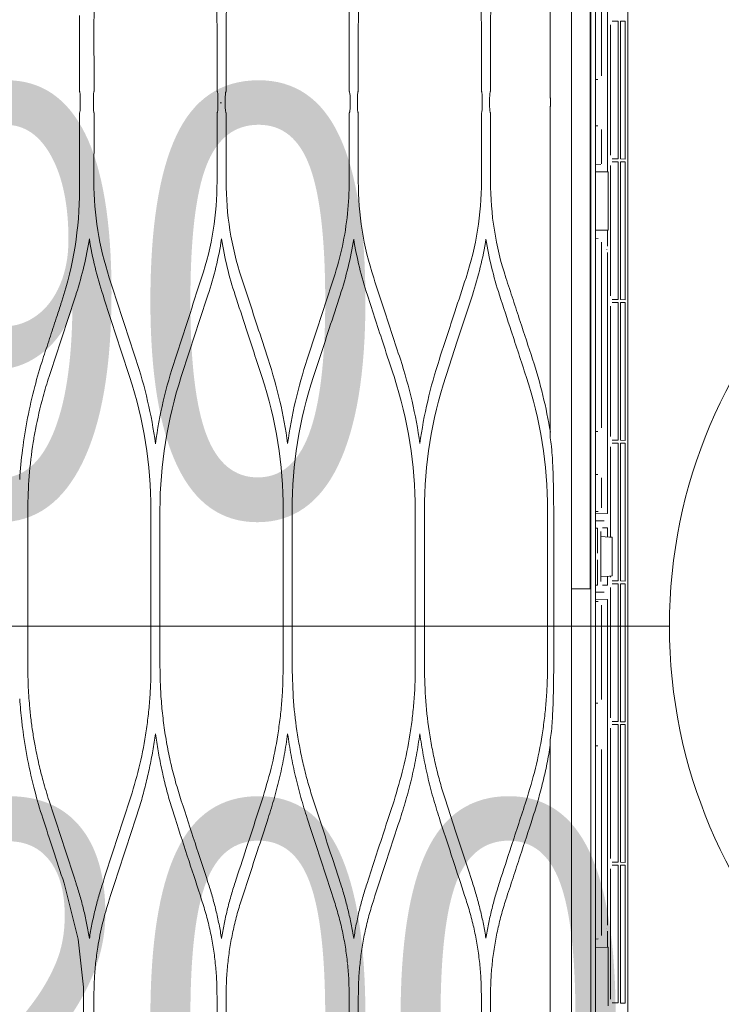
# Model space of a CAD drawing. Header units: inches. Extents: x 67014 to 70164, y -40762 to -35657.
# Tile 45 of 55: x 69169 to 69190, y -39889 to -39860. Entities that reach past the tile are written whole.
import ezdxf

# ---------------------------------------------------------------- set-up
doc = ezdxf.new("R2010")
doc.units = ezdxf.units.IN
doc.header["$MEASUREMENT"] = 0
for name, color, linetype, lineweight in [('p--drzwi', 251, 'Continuous', 0), ('p--klimatyzator', 30, 'Continuous', 15), ('p--opis drzwi', 252, 'Continuous', 0)]:
    doc.layers.add(name, color=color, linetype=linetype, lineweight=lineweight)
doc.styles.add('STYL-1', font='arial.ttf', dxfattribs={"width": 0.75})

# ---------------------------------------------------------------- blocks, each defined once
blk = doc.blocks.new('drzwi-90-100')
blk.add_arc((10.8, 3.225), 84.153, 359.52334, 90.47666)
blk = doc.blocks.new('A$C66B7A3C4')
at = {"layer": 'p--klimatyzator', "lineweight": 15}
for p, q in [((18.818, 84.4), (18.818, 43.5)), ((18.114, 82.346), (18.114, 43.5)), ((18.662, 43.5), (18.662, 82.346)), ((18.684, 82.346), (18.684, 4.654)), ((19.758, 81.016), (19.758, 47.653)), ((17.501, 57.787), (17.501, 67.396)), ((18.987, 62.26), (18.987, 58.425)), ((19.167, 55.637), (19.167, 62.427)), ((3.796, 60.187), (3.796, 57.973)), ((7.799, 59.933), (7.799, 57.973)), ((8.064, 57.973), (8.064, 59.933)), ((11.647, 59.933), (11.647, 57.973)), ((11.912, 57.973), (11.912, 59.933)), ((15.495, 59.933), (15.495, 57.973)), ((15.76, 57.973), (15.76, 59.933)), ((19.255, 56.118), (19.255, 59.912)), ((19.304, 60.017), (19.472, 60.02)), ((19.472, 60.02), (19.472, 56.01)), ((19.544, 60.021), (19.681, 60.023)), ((19.544, 56.009), (19.544, 60.021)), ((19.681, 59.919), (19.681, 60.023)), ((19.681, 59.919), (19.681, 56.111)), ((18.883, 58.321), (18.818, 58.321)), ((3.819, 57.765), (3.819, 57.557)), ((7.827, 57.557), (7.827, 57.765)), ((8.038, 57.765), (8.038, 57.557)), ((11.673, 57.557), (11.673, 57.765)), ((11.887, 57.765), (11.887, 57.557)), ((15.52, 57.557), (15.52, 57.765)), ((15.735, 57.765), (15.735, 57.557)), ((17.503, 57.557), (17.503, 57.765)), ((3.796, 57.35), (3.796, 55.102)), ((7.799, 57.349), (7.799, 55.357)), ((8.064, 55.357), (8.064, 57.349)), ((11.647, 57.349), (11.647, 55.357)), ((11.912, 55.357), (11.912, 57.349)), ((15.495, 57.349), (15.495, 55.357)), ((15.76, 55.357), (15.76, 57.349)), ((17.501, 47.894), (17.501, 57.536)), ((18.818, 56.969), (18.883, 56.969)), ((18.987, 56.865), (18.987, 55.867)), ((19.472, 56.01), (19.304, 56.013)), ((19.304, 55.922), (19.472, 55.925)), ((19.472, 55.925), (19.472, 51.915)), ((19.681, 56.007), (19.544, 56.009)), ((19.544, 55.926), (19.681, 55.929)), ((19.544, 51.914), (19.544, 55.926)), ((19.681, 56.007), (19.681, 56.111)), ((19.681, 55.825), (19.681, 55.929)), ((18.818, 55.838), (18.972, 55.852)), ((18.818, 55.631), (19.167, 55.637)), ((19.167, 55.637), (19.188, 55.638)), ((19.188, 55.638), (19.188, 53.933)), ((19.255, 52.023), (19.255, 55.817)), ((19.681, 55.825), (19.681, 52.016)), ((19.167, 53.934), (18.818, 53.94)), ((19.188, 53.933), (19.167, 53.934)), ((19.167, 53.471), (19.167, 53.934)), ((18.892, 53.695), (18.818, 53.701)), ((18.987, 53.591), (18.987, 48.18)), ((19.145, 53.377), (19.145, 53.384)), ((19.167, 45.686), (19.167, 53.29)), ((19.472, 51.915), (19.304, 51.918)), ((19.681, 51.912), (19.544, 51.914)), ((19.681, 51.912), (19.681, 52.016)), ((19.255, 47.929), (19.255, 51.723)), ((19.304, 51.827), (19.472, 51.83)), ((19.472, 51.83), (19.472, 47.821)), ((19.544, 51.832), (19.681, 51.834)), ((19.544, 47.82), (19.544, 51.832)), ((19.681, 51.73), (19.681, 51.834)), ((19.681, 51.73), (19.681, 47.921)), ((2.728, 50.18), (2.727, 50.181)), ((18.883, 48.076), (18.818, 48.076)), ((19.681, 47.817), (19.681, 47.921)), ((19.255, 45.003), (19.255, 47.628)), ((19.472, 47.821), (19.304, 47.824)), ((19.304, 47.733), (19.472, 47.736)), ((19.472, 47.736), (19.472, 43.726)), ((19.681, 47.817), (19.544, 47.82)), ((19.544, 47.737), (19.681, 47.739)), ((19.544, 43.725), (19.544, 47.737)), ((19.681, 47.635), (19.681, 47.739)), ((19.681, 47.635), (19.681, 43.827)), ((19.758, 39.351), (19.758, 47.653)), ((18.818, 46.828), (18.883, 46.828)), ((18.987, 46.724), (18.987, 45.853)), ((2.292, 41.316), (2.292, 45.684)), ((5.876, 45.788), (5.876, 41.212)), ((6.139, 41.212), (6.139, 45.788)), ((9.723, 45.788), (9.723, 41.212)), ((9.988, 41.212), (9.988, 45.788)), ((13.571, 45.788), (13.571, 41.212)), ((13.836, 41.212), (13.836, 45.788)), ((17.419, 45.788), (17.419, 41.212)), ((17.599, 45.788), (17.599, 41.212)), ((18.818, 45.743), (18.892, 45.749)), ((18.818, 45.68), (19.167, 45.686)), ((18.818, 45.473), (18.974, 45.476)), ((18.974, 45.476), (19.07, 45.476)), ((18.877, 45.266), (18.818, 45.265)), ((18.877, 44.535), (18.877, 45.266)), ((18.974, 43.707), (18.974, 45.165)), ((18.974, 45.018), (19.228, 45.005)), ((19.022, 45.268), (19.167, 45.268)), ((19.167, 45.008), (19.167, 45.268)), ((19.228, 45.005), (19.302, 45.001)), ((19.302, 45.001), (19.302, 43.871)), ((18.877, 43.606), (18.877, 44.337)), ((19.228, 43.867), (18.974, 43.854)), ((19.167, 43.604), (19.167, 43.864)), ((19.302, 43.871), (19.228, 43.867)), ((19.255, 43.834), (19.255, 43.869)), ((18.818, 43.607), (18.877, 43.606)), ((19.167, 43.604), (19.022, 43.604)), ((19.472, 43.726), (19.304, 43.729)), ((19.304, 43.638), (19.472, 43.641)), ((19.472, 43.641), (19.472, 39.631)), ((19.681, 43.723), (19.544, 43.725)), ((19.544, 43.642), (19.681, 43.645)), ((19.544, 39.63), (19.544, 43.642)), ((19.681, 43.723), (19.681, 43.827)), ((19.681, 43.541), (19.681, 43.645)), ((18.114, 43.5), (18.114, 4.654)), ((18.818, 43.5), (18.818, 2.6)), ((18.974, 43.396), (18.818, 43.399)), ((19.07, 43.396), (18.974, 43.396)), ((19.255, 39.739), (19.255, 43.533)), ((19.681, 43.541), (19.681, 39.732)), ((19.167, 43.186), (18.818, 43.192)), ((18.818, 43.13), (18.892, 43.123)), ((18.987, 43.019), (18.987, 40.276)), ((19.167, 33.71), (19.167, 43.186)), ((18.883, 40.172), (18.818, 40.172)), ((19.472, 39.631), (19.304, 39.634)), ((19.681, 39.628), (19.544, 39.63)), ((19.544, 39.548), (19.681, 39.55)), ((19.681, 39.628), (19.681, 39.732)), ((19.681, 39.446), (19.681, 39.55)), ((19.255, 35.645), (19.255, 39.439)), ((19.304, 39.543), (19.472, 39.546)), ((19.472, 39.546), (19.472, 35.537)), ((19.544, 35.536), (19.544, 39.548)), ((19.681, 39.446), (19.681, 35.637)), ((19.758, 18.191), (19.758, 39.351)), ((17.501, 29.464), (17.501, 39.106)), ((18.818, 38.924), (18.883, 38.924)), ((18.987, 38.82), (18.987, 33.409)), ((2.728, 36.82), (2.727, 36.819)), ((19.472, 35.537), (19.304, 35.54)), ((19.681, 35.533), (19.681, 35.637)), ((19.255, 31.55), (19.255, 35.344)), ((19.304, 35.449), (19.472, 35.452)), ((19.472, 35.452), (19.472, 31.442)), ((19.681, 35.533), (19.544, 35.536)), ((19.544, 35.453), (19.681, 35.455)), ((19.544, 31.441), (19.544, 35.453)), ((19.681, 35.351), (19.681, 35.455)), ((19.681, 35.351), (19.681, 31.543)), ((3.346, 34.932), (3.756, 33.301)), ((19.145, 33.616), (19.145, 33.623)), ((3.756, 33.301), (3.915, 31.898)), ((18.818, 33.298), (18.892, 33.305)), ((19.167, 33.066), (19.167, 33.529)), ((18.818, 33.06), (19.167, 33.066)), ((19.167, 33.066), (19.188, 33.067)), ((19.188, 33.067), (19.188, 31.362)), ((4.215, 31.65), (4.215, 31.644)), ((7.799, 29.651), (7.799, 31.643)), ((8.064, 31.643), (8.064, 29.651)), ((11.647, 29.651), (11.647, 31.643)), ((11.912, 31.643), (11.912, 29.651)), ((15.495, 29.651), (15.495, 31.643)), ((15.76, 31.643), (15.76, 29.651)), ((19.681, 31.439), (19.681, 31.543)), ((19.472, 31.442), (19.304, 31.445)), ((19.681, 31.438), (19.544, 31.441))]:
    blk.add_line(p, q, dxfattribs=at)
for points, knots in [([(4.662, 62.737), (4.594, 62.511), (4.526, 62.285), (4.469, 62.056), (4.412, 61.826), (4.366, 61.593), (4.329, 61.358), (4.304, 61.202), (4.283, 61.045), (4.266, 60.887), (4.249, 60.73), (4.236, 60.572), (4.228, 60.414), (4.22, 60.256), (4.218, 60.098), (4.215, 59.94)], [0, 0, 0, 0, 1, 1, 1, 2, 2, 2, 3, 3, 3, 4, 4, 4, 5, 5, 5, 5]), ([(7.799, 59.933), (7.797, 60.092), (7.794, 60.252), (7.787, 60.411), (7.779, 60.569), (7.766, 60.727), (7.749, 60.885), (7.733, 61.042), (7.712, 61.199), (7.687, 61.355), (7.662, 61.51), (7.633, 61.665), (7.6, 61.82), (7.567, 61.974), (7.53, 62.128), (7.489, 62.28), (7.446, 62.433), (7.399, 62.585), (7.352, 62.736)], [0, 0, 0, 0, 1, 1, 1, 2, 2, 2, 3, 3, 3, 4, 4, 4, 5, 5, 5, 6, 6, 6, 6]), ([(8.511, 62.736), (8.463, 62.584), (8.416, 62.432), (8.374, 62.278), (8.332, 62.125), (8.295, 61.971), (8.262, 61.816), (8.229, 61.661), (8.2, 61.506), (8.175, 61.35), (8.15, 61.195), (8.13, 61.038), (8.113, 60.881), (8.097, 60.724), (8.084, 60.567), (8.076, 60.409), (8.068, 60.25), (8.066, 60.091), (8.064, 59.933)], [0, 0, 0, 0, 1, 1, 1, 2, 2, 2, 3, 3, 3, 4, 4, 4, 5, 5, 5, 6, 6, 6, 6]), ([(12.359, 62.736), (12.312, 62.584), (12.265, 62.432), (12.222, 62.279), (12.181, 62.126), (12.144, 61.972), (12.111, 61.817), (12.078, 61.663), (12.049, 61.508), (12.024, 61.352), (11.999, 61.196), (11.978, 61.04), (11.962, 60.883), (11.945, 60.725), (11.932, 60.568), (11.924, 60.41), (11.917, 60.251), (11.914, 60.092), (11.912, 59.933)], [0, 0, 0, 0, 1, 1, 1, 2, 2, 2, 3, 3, 3, 4, 4, 4, 5, 5, 5, 6, 6, 6, 6]), ([(15.495, 59.933), (15.492, 60.092), (15.49, 60.251), (15.482, 60.41), (15.474, 60.568), (15.462, 60.726), (15.445, 60.883), (15.428, 61.04), (15.408, 61.197), (15.383, 61.352), (15.358, 61.508), (15.329, 61.663), (15.296, 61.818), (15.263, 61.973), (15.226, 62.126), (15.184, 62.279), (15.142, 62.432), (15.095, 62.584), (15.047, 62.736)], [0, 0, 0, 0, 1, 1, 1, 2, 2, 2, 3, 3, 3, 4, 4, 4, 5, 5, 5, 6, 6, 6, 6]), ([(16.207, 62.736), (16.16, 62.584), (16.113, 62.432), (16.071, 62.279), (16.029, 62.126), (15.992, 61.972), (15.959, 61.817), (15.926, 61.663), (15.897, 61.507), (15.872, 61.352), (15.847, 61.196), (15.826, 61.039), (15.81, 60.882), (15.793, 60.725), (15.78, 60.567), (15.773, 60.409), (15.765, 60.251), (15.763, 60.092), (15.76, 59.933)], [0, 0, 0, 0, 1, 1, 1, 2, 2, 2, 3, 3, 3, 4, 4, 4, 5, 5, 5, 6, 6, 6, 6]), ([(3.819, 57.765), (3.819, 57.787), (3.819, 57.809), (3.818, 57.829), (3.817, 57.849), (3.816, 57.868), (3.815, 57.885), (3.813, 57.903), (3.812, 57.918), (3.81, 57.931), (3.807, 57.945), (3.805, 57.955), (3.803, 57.962), (3.8, 57.969), (3.798, 57.972), (3.796, 57.973)], [0, 0, 0, 0, 1, 1, 1, 2, 2, 2, 3, 3, 3, 4, 4, 4, 5, 5, 5, 5]), ([(4.222, 57.973), (4.219, 57.973), (4.216, 57.969), (4.214, 57.961), (4.212, 57.953), (4.209, 57.94), (4.207, 57.924), (4.205, 57.909), (4.204, 57.89), (4.202, 57.869), (4.201, 57.849), (4.2, 57.826), (4.2, 57.803), (4.2, 57.79), (4.2, 57.778), (4.2, 57.765)], [0, 0, 0, 0, 1, 1, 1, 2, 2, 2, 3, 3, 3, 4, 4, 4, 5, 5, 5, 5]), ([(7.799, 57.973), (7.803, 57.973), (7.806, 57.969), (7.809, 57.96), (7.812, 57.951), (7.815, 57.937), (7.818, 57.919), (7.82, 57.903), (7.823, 57.882), (7.824, 57.859), (7.825, 57.839), (7.826, 57.815), (7.827, 57.792), (7.827, 57.783), (7.827, 57.774), (7.827, 57.765)], [0, 0, 0, 0, 1, 1, 1, 2, 2, 2, 3, 3, 3, 4, 4, 4, 5, 5, 5, 5]), ([(8.038, 57.765), (8.038, 57.788), (8.038, 57.812), (8.039, 57.834), (8.04, 57.855), (8.042, 57.876), (8.043, 57.894), (8.045, 57.912), (8.047, 57.928), (8.05, 57.94), (8.052, 57.953), (8.055, 57.962), (8.058, 57.968), (8.06, 57.972), (8.062, 57.973), (8.064, 57.973)], [0, 0, 0, 0, 1, 1, 1, 2, 2, 2, 3, 3, 3, 4, 4, 4, 5, 5, 5, 5]), ([(11.647, 57.973), (11.65, 57.973), (11.653, 57.969), (11.656, 57.961), (11.659, 57.953), (11.661, 57.94), (11.664, 57.924), (11.666, 57.909), (11.668, 57.89), (11.67, 57.869), (11.671, 57.848), (11.672, 57.826), (11.673, 57.803), (11.673, 57.79), (11.673, 57.778), (11.673, 57.765)], [0, 0, 0, 0, 1, 1, 1, 2, 2, 2, 3, 3, 3, 4, 4, 4, 5, 5, 5, 5]), ([(11.887, 57.765), (11.887, 57.789), (11.887, 57.812), (11.888, 57.834), (11.889, 57.856), (11.89, 57.877), (11.892, 57.895), (11.894, 57.913), (11.896, 57.929), (11.899, 57.942), (11.901, 57.954), (11.904, 57.963), (11.906, 57.968), (11.908, 57.972), (11.91, 57.973), (11.912, 57.973)], [0, 0, 0, 0, 1, 1, 1, 2, 2, 2, 3, 3, 3, 4, 4, 4, 5, 5, 5, 5]), ([(15.495, 57.973), (15.497, 57.973), (15.5, 57.969), (15.503, 57.961), (15.506, 57.953), (15.509, 57.941), (15.511, 57.926), (15.513, 57.912), (15.515, 57.893), (15.517, 57.873), (15.518, 57.853), (15.519, 57.831), (15.52, 57.808), (15.52, 57.794), (15.52, 57.78), (15.52, 57.765)], [0, 0, 0, 0, 1, 1, 1, 2, 2, 2, 3, 3, 3, 4, 4, 4, 5, 5, 5, 5]), ([(15.735, 57.765), (15.735, 57.789), (15.735, 57.812), (15.736, 57.834), (15.737, 57.856), (15.739, 57.877), (15.74, 57.895), (15.742, 57.913), (15.744, 57.929), (15.747, 57.942), (15.749, 57.954), (15.752, 57.963), (15.755, 57.968), (15.756, 57.972), (15.758, 57.973), (15.76, 57.973)], [0, 0, 0, 0, 1, 1, 1, 2, 2, 2, 3, 3, 3, 4, 4, 4, 5, 5, 5, 5]), ([(3.796, 57.35), (3.799, 57.351), (3.802, 57.357), (3.805, 57.367), (3.807, 57.377), (3.81, 57.392), (3.812, 57.412), (3.814, 57.429), (3.816, 57.451), (3.817, 57.475), (3.818, 57.496), (3.819, 57.519), (3.819, 57.543), (3.819, 57.548), (3.819, 57.552), (3.819, 57.557)], [0, 0, 0, 0, 1, 1, 1, 2, 2, 2, 3, 3, 3, 4, 4, 4, 5, 5, 5, 5]), ([(4.2, 57.557), (4.2, 57.535), (4.2, 57.512), (4.201, 57.49), (4.202, 57.469), (4.203, 57.449), (4.204, 57.431), (4.206, 57.413), (4.207, 57.397), (4.209, 57.385), (4.211, 57.372), (4.214, 57.362), (4.216, 57.356), (4.218, 57.352), (4.22, 57.349), (4.222, 57.349)], [0, 0, 0, 0, 1, 1, 1, 2, 2, 2, 3, 3, 3, 4, 4, 4, 5, 5, 5, 5]), ([(7.827, 57.557), (7.827, 57.536), (7.827, 57.514), (7.826, 57.493), (7.825, 57.473), (7.823, 57.453), (7.822, 57.436), (7.82, 57.418), (7.818, 57.403), (7.816, 57.39), (7.813, 57.376), (7.811, 57.366), (7.808, 57.359), (7.805, 57.353), (7.802, 57.349), (7.799, 57.349)], [0, 0, 0, 0, 1, 1, 1, 2, 2, 2, 3, 3, 3, 4, 4, 4, 5, 5, 5, 5]), ([(8.064, 57.349), (8.061, 57.349), (8.058, 57.354), (8.055, 57.361), (8.052, 57.369), (8.05, 57.381), (8.047, 57.396), (8.045, 57.411), (8.043, 57.429), (8.042, 57.45), (8.04, 57.469), (8.039, 57.492), (8.039, 57.515), (8.038, 57.529), (8.038, 57.543), (8.038, 57.557)], [0, 0, 0, 0, 1, 1, 1, 2, 2, 2, 3, 3, 3, 4, 4, 4, 5, 5, 5, 5]), ([(11.673, 57.557), (11.673, 57.535), (11.673, 57.512), (11.672, 57.491), (11.671, 57.469), (11.669, 57.449), (11.668, 57.431), (11.666, 57.413), (11.664, 57.398), (11.662, 57.385), (11.659, 57.372), (11.656, 57.362), (11.654, 57.356), (11.651, 57.352), (11.649, 57.349), (11.647, 57.349)], [0, 0, 0, 0, 1, 1, 1, 2, 2, 2, 3, 3, 3, 4, 4, 4, 5, 5, 5, 5]), ([(11.912, 57.349), (11.909, 57.349), (11.906, 57.353), (11.904, 57.361), (11.901, 57.369), (11.898, 57.38), (11.896, 57.395), (11.894, 57.41), (11.892, 57.427), (11.891, 57.447), (11.889, 57.467), (11.888, 57.489), (11.887, 57.512), (11.887, 57.527), (11.887, 57.542), (11.887, 57.557)], [0, 0, 0, 0, 1, 1, 1, 2, 2, 2, 3, 3, 3, 4, 4, 4, 5, 5, 5, 5]), ([(15.52, 57.557), (15.52, 57.534), (15.52, 57.511), (15.519, 57.489), (15.518, 57.468), (15.516, 57.447), (15.515, 57.429), (15.513, 57.411), (15.511, 57.395), (15.508, 57.383), (15.506, 57.37), (15.503, 57.361), (15.501, 57.355), (15.499, 57.351), (15.497, 57.349), (15.495, 57.349)], [0, 0, 0, 0, 1, 1, 1, 2, 2, 2, 3, 3, 3, 4, 4, 4, 5, 5, 5, 5]), ([(15.76, 57.349), (15.757, 57.349), (15.754, 57.354), (15.752, 57.361), (15.749, 57.369), (15.746, 57.381), (15.744, 57.395), (15.742, 57.41), (15.74, 57.428), (15.739, 57.448), (15.737, 57.468), (15.736, 57.49), (15.735, 57.513), (15.735, 57.527), (15.735, 57.542), (15.735, 57.557)], [0, 0, 0, 0, 1, 1, 1, 2, 2, 2, 3, 3, 3, 4, 4, 4, 5, 5, 5, 5]), ([(9.287, 50.181), (9.182, 50.503), (9.077, 50.825), (8.971, 51.147), (8.894, 51.381), (8.818, 51.615), (8.741, 51.85), (8.664, 52.084), (8.588, 52.319), (8.511, 52.553)], [0, 0, 0, 0, 1, 1, 1, 2, 2, 2, 3, 3, 3, 3]), ([(11.2, 52.553), (11.122, 52.315), (11.044, 52.076), (10.966, 51.838), (10.888, 51.6), (10.81, 51.362), (10.732, 51.124), (10.629, 50.809), (10.526, 50.495), (10.423, 50.181)], [0, 0, 0, 0, 1, 1, 1, 2, 2, 2, 3, 3, 3, 3]), ([(13.136, 50.181), (13.057, 50.42), (12.979, 50.66), (12.9, 50.9), (12.822, 51.139), (12.743, 51.379), (12.665, 51.618), (12.563, 51.93), (12.461, 52.241), (12.359, 52.553)], [0, 0, 0, 0, 1, 1, 1, 2, 2, 2, 3, 3, 3, 3]), ([(15.047, 52.553), (14.939, 52.221), (14.83, 51.89), (14.722, 51.558), (14.647, 51.329), (14.572, 51.099), (14.496, 50.869), (14.421, 50.64), (14.346, 50.41), (14.271, 50.181)], [0, 0, 0, 0, 1, 1, 1, 2, 2, 2, 3, 3, 3, 3]), ([(16.984, 50.181), (16.864, 50.547), (16.744, 50.913), (16.624, 51.279), (16.555, 51.491), (16.485, 51.704), (16.416, 51.916), (16.346, 52.128), (16.277, 52.341), (16.207, 52.553)], [0, 0, 0, 0, 1, 1, 1, 2, 2, 2, 3, 3, 3, 3]), ([(8.327, 52.047), (8.434, 51.72), (8.541, 51.393), (8.648, 51.065), (8.724, 50.834), (8.8, 50.602), (8.876, 50.37), (8.951, 50.138), (9.027, 49.906), (9.103, 49.674)], [0, 0, 0, 0, 1, 1, 1, 2, 2, 2, 3, 3, 3, 3]), ([(10.608, 49.674), (10.684, 49.908), (10.761, 50.142), (10.837, 50.376), (10.914, 50.609), (10.99, 50.843), (11.067, 51.077), (11.173, 51.4), (11.278, 51.723), (11.384, 52.047)], [0, 0, 0, 0, 1, 1, 1, 2, 2, 2, 3, 3, 3, 3]), ([(12.175, 52.047), (12.254, 51.803), (12.334, 51.56), (12.414, 51.316), (12.493, 51.072), (12.573, 50.829), (12.653, 50.585), (12.752, 50.282), (12.851, 49.978), (12.951, 49.674)], [0, 0, 0, 0, 1, 1, 1, 2, 2, 2, 3, 3, 3, 3]), ([(14.456, 49.674), (14.562, 49.998), (14.668, 50.322), (14.774, 50.646), (14.85, 50.88), (14.927, 51.113), (15.003, 51.346), (15.08, 51.58), (15.156, 51.813), (15.232, 52.046)], [0, 0, 0, 0, 1, 1, 1, 2, 2, 2, 3, 3, 3, 3]), ([(16.022, 52.046), (16.136, 51.698), (16.25, 51.35), (16.364, 51.002), (16.437, 50.781), (16.509, 50.56), (16.581, 50.338), (16.654, 50.117), (16.726, 49.896), (16.799, 49.674)], [0, 0, 0, 0, 1, 1, 1, 2, 2, 2, 3, 3, 3, 3]), ([(3.28, 51.867), (3.269, 51.834), (3.258, 51.801), (3.248, 51.768), (3.205, 51.637), (3.162, 51.506), (3.119, 51.375), (3.054, 51.176), (2.988, 50.977), (2.923, 50.778), (2.858, 50.579), (2.793, 50.38), (2.728, 50.181)], [0, 0, 0, 0, 1, 1, 1, 2, 2, 2, 3, 3, 3, 4, 4, 4, 4]), ([(2.292, 45.684), (2.292, 45.719), (2.292, 45.753), (2.292, 45.788), (2.292, 46.448), (2.344, 47.107), (2.448, 47.759), (2.468, 47.883), (2.489, 48.006), (2.513, 48.128)], [0, 0, 0, 0, 1, 1, 1, 2, 2, 2, 3, 3, 3, 3]), ([(17.532, 47.65), (17.536, 47.616), (17.54, 47.582), (17.543, 47.547), (17.553, 47.44), (17.56, 47.332), (17.565, 47.224)], [0, 0, 0, 0, 1, 1, 1, 2, 2, 2, 2]), ([(17.565, 47.224), (17.568, 47.171), (17.57, 47.118), (17.572, 47.065), (17.577, 46.948), (17.582, 46.83), (17.585, 46.713), (17.589, 46.599), (17.592, 46.485), (17.594, 46.37)], [0, 0, 0, 0, 1, 1, 1, 2, 2, 2, 3, 3, 3, 3]), ([(17.594, 46.37), (17.594, 46.346), (17.595, 46.321), (17.595, 46.297), (17.597, 46.199), (17.598, 46.101), (17.598, 46.003), (17.599, 45.931), (17.599, 45.86), (17.599, 45.788)], [0, 0, 0, 0, 1, 1, 1, 2, 2, 2, 3, 3, 3, 3]), ([(2.292, 41.316), (2.292, 41.213), (2.292, 41.111), (2.293, 41.008), (2.295, 40.905), (2.298, 40.803), (2.302, 40.701), (2.311, 40.496), (2.324, 40.292), (2.342, 40.088), (2.355, 39.952), (2.369, 39.816), (2.386, 39.68), (2.402, 39.544), (2.421, 39.409), (2.443, 39.274), (2.464, 39.14), (2.488, 39.006), (2.513, 38.872)], [0, 0, 0, 0, 1, 1, 1, 2, 2, 2, 3, 3, 3, 4, 4, 4, 5, 5, 5, 6, 6, 6, 6]), ([(5.256, 37.325), (5.351, 37.64), (5.446, 37.954), (5.525, 38.274), (5.604, 38.592), (5.667, 38.915), (5.719, 39.241), (5.745, 39.404), (5.768, 39.568), (5.787, 39.732), (5.807, 39.896), (5.823, 40.06), (5.836, 40.224), (5.85, 40.388), (5.86, 40.553), (5.866, 40.718), (5.872, 40.882), (5.874, 41.047), (5.876, 41.212)], [0, 0, 0, 0, 1, 1, 1, 2, 2, 2, 3, 3, 3, 4, 4, 4, 5, 5, 5, 6, 6, 6, 6]), ([(6.139, 41.212), (6.142, 41.023), (6.144, 40.834), (6.152, 40.646), (6.16, 40.458), (6.173, 40.27), (6.19, 40.083), (6.207, 39.896), (6.228, 39.71), (6.253, 39.524), (6.278, 39.338), (6.308, 39.153), (6.342, 38.969), (6.375, 38.784), (6.413, 38.6), (6.455, 38.417), (6.497, 38.234), (6.543, 38.051), (6.595, 37.87), (6.646, 37.687), (6.703, 37.506), (6.759, 37.326)], [0, 0, 0, 0, 1, 1, 1, 2, 2, 2, 3, 3, 3, 4, 4, 4, 5, 5, 5, 6, 6, 6, 7, 7, 7, 7]), ([(9.103, 37.326), (9.198, 37.64), (9.293, 37.954), (9.372, 38.273), (9.452, 38.593), (9.515, 38.917), (9.567, 39.243), (9.592, 39.406), (9.615, 39.569), (9.635, 39.733), (9.654, 39.896), (9.671, 40.06), (9.684, 40.225), (9.697, 40.389), (9.707, 40.553), (9.713, 40.718), (9.719, 40.882), (9.721, 41.047), (9.723, 41.212)], [0, 0, 0, 0, 1, 1, 1, 2, 2, 2, 3, 3, 3, 4, 4, 4, 5, 5, 5, 6, 6, 6, 6]), ([(9.988, 41.212), (9.995, 40.883), (10.003, 40.554), (10.027, 40.226), (10.051, 39.897), (10.092, 39.569), (10.144, 39.244), (10.17, 39.081), (10.199, 38.919), (10.231, 38.758), (10.264, 38.596), (10.299, 38.436), (10.338, 38.276), (10.376, 38.116), (10.418, 37.957), (10.463, 37.799), (10.509, 37.64), (10.558, 37.483), (10.608, 37.326)], [0, 0, 0, 0, 1, 1, 1, 2, 2, 2, 3, 3, 3, 4, 4, 4, 5, 5, 5, 6, 6, 6, 6]), ([(12.951, 37.326), (13.046, 37.641), (13.141, 37.956), (13.22, 38.275), (13.3, 38.595), (13.363, 38.919), (13.415, 39.244), (13.44, 39.407), (13.463, 39.571), (13.483, 39.734), (13.502, 39.898), (13.518, 40.062), (13.532, 40.226), (13.545, 40.39), (13.555, 40.554), (13.561, 40.718), (13.567, 40.883), (13.569, 41.047), (13.571, 41.212)], [0, 0, 0, 0, 1, 1, 1, 2, 2, 2, 3, 3, 3, 4, 4, 4, 5, 5, 5, 6, 6, 6, 6]), ([(13.836, 41.212), (13.844, 40.883), (13.851, 40.554), (13.875, 40.226), (13.899, 39.898), (13.94, 39.571), (13.992, 39.246), (14.018, 39.083), (14.047, 38.92), (14.08, 38.758), (14.112, 38.597), (14.147, 38.436), (14.186, 38.276), (14.225, 38.116), (14.266, 37.957), (14.311, 37.798), (14.357, 37.64), (14.406, 37.483), (14.456, 37.326)], [0, 0, 0, 0, 1, 1, 1, 2, 2, 2, 3, 3, 3, 4, 4, 4, 5, 5, 5, 6, 6, 6, 6]), ([(16.799, 37.326), (16.894, 37.641), (16.989, 37.955), (17.068, 38.274), (17.147, 38.594), (17.211, 38.918), (17.262, 39.243), (17.288, 39.406), (17.311, 39.569), (17.331, 39.733), (17.35, 39.897), (17.366, 40.061), (17.379, 40.225), (17.393, 40.389), (17.403, 40.553), (17.409, 40.718), (17.415, 40.882), (17.417, 41.047), (17.419, 41.212)], [0, 0, 0, 0, 1, 1, 1, 2, 2, 2, 3, 3, 3, 4, 4, 4, 5, 5, 5, 6, 6, 6, 6]), ([(17.599, 41.212), (17.599, 41.187), (17.599, 41.163), (17.599, 41.138), (17.599, 41.04), (17.598, 40.942), (17.597, 40.844), (17.596, 40.772), (17.595, 40.701), (17.594, 40.63)], [0, 0, 0, 0, 1, 1, 1, 2, 2, 2, 3, 3, 3, 3]), ([(17.594, 40.63), (17.593, 40.577), (17.592, 40.525), (17.59, 40.473), (17.587, 40.355), (17.584, 40.238), (17.58, 40.121), (17.575, 40.006), (17.571, 39.891), (17.565, 39.776)], [0, 0, 0, 0, 1, 1, 1, 2, 2, 2, 3, 3, 3, 3]), ([(2.136, 39.458), (2.128, 39.522), (2.121, 39.585), (2.114, 39.649), (2.09, 39.863), (2.071, 40.079), (2.057, 40.295)], [0, 0, 0, 0, 1, 1, 1, 2, 2, 2, 2]), ([(17.565, 39.776), (17.563, 39.741), (17.562, 39.707), (17.559, 39.672), (17.553, 39.564), (17.545, 39.456), (17.532, 39.35)], [0, 0, 0, 0, 1, 1, 1, 2, 2, 2, 2]), ([(6.007, 39.279), (5.983, 39.113), (5.958, 38.947), (5.93, 38.782), (5.901, 38.616), (5.869, 38.451), (5.834, 38.287), (5.799, 38.122), (5.761, 37.958), (5.72, 37.795), (5.679, 37.631), (5.636, 37.468), (5.589, 37.306), (5.541, 37.143), (5.49, 36.981), (5.439, 36.82)], [0, 0, 0, 0, 1, 1, 1, 2, 2, 2, 3, 3, 3, 4, 4, 4, 5, 5, 5, 5]), ([(6.576, 36.82), (6.525, 36.981), (6.474, 37.143), (6.426, 37.306), (6.379, 37.469), (6.335, 37.632), (6.294, 37.796), (6.254, 37.959), (6.216, 38.123), (6.181, 38.288), (6.146, 38.452), (6.114, 38.617), (6.085, 38.782), (6.057, 38.947), (6.032, 39.113), (6.007, 39.279)], [0, 0, 0, 0, 1, 1, 1, 2, 2, 2, 3, 3, 3, 4, 4, 4, 5, 5, 5, 5]), ([(9.855, 39.275), (9.824, 39.067), (9.792, 38.859), (9.755, 38.652), (9.718, 38.446), (9.674, 38.24), (9.627, 38.036), (9.579, 37.831), (9.528, 37.627), (9.471, 37.425), (9.413, 37.222), (9.35, 37.021), (9.287, 36.819)], [0, 0, 0, 0, 1, 1, 1, 2, 2, 2, 3, 3, 3, 4, 4, 4, 4]), ([(10.423, 36.819), (10.36, 37.021), (10.297, 37.224), (10.239, 37.427), (10.182, 37.63), (10.131, 37.834), (10.083, 38.039), (10.036, 38.244), (9.993, 38.449), (9.955, 38.655), (9.918, 38.861), (9.887, 39.068), (9.855, 39.275)], [0, 0, 0, 0, 1, 1, 1, 2, 2, 2, 3, 3, 3, 4, 4, 4, 4]), ([(13.703, 39.273), (13.672, 39.066), (13.641, 38.858), (13.603, 38.652), (13.566, 38.446), (13.522, 38.241), (13.475, 38.037), (13.428, 37.832), (13.376, 37.628), (13.319, 37.426), (13.262, 37.222), (13.199, 37.021), (13.136, 36.819)], [0, 0, 0, 0, 1, 1, 1, 2, 2, 2, 3, 3, 3, 4, 4, 4, 4]), ([(14.271, 36.819), (14.208, 37.021), (14.145, 37.222), (14.087, 37.426), (14.03, 37.628), (13.979, 37.832), (13.931, 38.037), (13.884, 38.241), (13.841, 38.446), (13.803, 38.652), (13.766, 38.858), (13.735, 39.066), (13.703, 39.273)], [0, 0, 0, 0, 1, 1, 1, 2, 2, 2, 3, 3, 3, 4, 4, 4, 4]), ([(2.513, 38.872), (2.545, 38.709), (2.578, 38.546), (2.616, 38.385), (2.653, 38.224), (2.695, 38.065), (2.737, 37.906)], [0, 0, 0, 0, 1, 1, 1, 2, 2, 2, 2]), ([(17.501, 38.942), (17.47, 38.763), (17.439, 38.584), (17.403, 38.405), (17.368, 38.227), (17.327, 38.049), (17.284, 37.873), (17.241, 37.695), (17.195, 37.519), (17.144, 37.344), (17.094, 37.168), (17.039, 36.994), (16.984, 36.819)], [0, 0, 0, 0, 1, 1, 1, 2, 2, 2, 3, 3, 3, 4, 4, 4, 4]), ([(2.737, 37.906), (2.764, 37.808), (2.792, 37.711), (2.821, 37.614), (2.85, 37.518), (2.881, 37.422), (2.911, 37.326)], [0, 0, 0, 0, 1, 1, 1, 2, 2, 2, 2]), ([(2.911, 37.326), (3.041, 36.93), (3.17, 36.534), (3.3, 36.139), (3.429, 35.743), (3.558, 35.348), (3.688, 34.953)], [0, 0, 0, 0, 1, 1, 1, 2, 2, 2, 2]), ([(6.759, 37.326), (6.892, 36.919), (7.025, 36.512), (7.158, 36.106), (7.284, 35.722), (7.41, 35.338), (7.536, 34.953)], [0, 0, 0, 0, 1, 1, 1, 2, 2, 2, 2]), ([(8.327, 34.953), (8.434, 35.28), (8.541, 35.607), (8.648, 35.935), (8.724, 36.166), (8.8, 36.398), (8.876, 36.63), (8.951, 36.862), (9.027, 37.094), (9.103, 37.326)], [0, 0, 0, 0, 1, 1, 1, 2, 2, 2, 3, 3, 3, 3]), ([(10.608, 37.326), (10.684, 37.092), (10.761, 36.858), (10.837, 36.624), (10.914, 36.391), (10.99, 36.157), (11.067, 35.923), (11.173, 35.6), (11.278, 35.277), (11.384, 34.953)], [0, 0, 0, 0, 1, 1, 1, 2, 2, 2, 3, 3, 3, 3]), ([(12.175, 34.953), (12.254, 35.197), (12.334, 35.44), (12.414, 35.684), (12.493, 35.927), (12.573, 36.171), (12.653, 36.415), (12.752, 36.718), (12.851, 37.022), (12.951, 37.326)], [0, 0, 0, 0, 1, 1, 1, 2, 2, 2, 3, 3, 3, 3]), ([(14.456, 37.326), (14.562, 37.002), (14.668, 36.678), (14.774, 36.354), (14.85, 36.12), (14.927, 35.887), (15.003, 35.654), (15.08, 35.42), (15.156, 35.187), (15.232, 34.953)], [0, 0, 0, 0, 1, 1, 1, 2, 2, 2, 3, 3, 3, 3]), ([(16.022, 34.953), (16.136, 35.302), (16.25, 35.65), (16.364, 35.998), (16.437, 36.219), (16.509, 36.44), (16.581, 36.662), (16.654, 36.883), (16.726, 37.104), (16.799, 37.326)], [0, 0, 0, 0, 1, 1, 1, 2, 2, 2, 3, 3, 3, 3]), ([(3.346, 34.932), (3.24, 35.254), (3.134, 35.577), (3.028, 35.9), (2.928, 36.207), (2.828, 36.513), (2.727, 36.819)], [0, 0, 0, 0, 1, 1, 1, 2, 2, 2, 2]), ([(7.352, 34.447), (7.23, 34.821), (7.107, 35.195), (6.985, 35.569), (6.849, 35.986), (6.712, 36.403), (6.576, 36.82)], [0, 0, 0, 0, 1, 1, 1, 2, 2, 2, 2]), ([(9.287, 36.819), (9.182, 36.497), (9.077, 36.175), (8.971, 35.853), (8.894, 35.619), (8.818, 35.385), (8.741, 35.15), (8.664, 34.916), (8.588, 34.681), (8.511, 34.447)], [0, 0, 0, 0, 1, 1, 1, 2, 2, 2, 3, 3, 3, 3]), ([(11.2, 34.447), (11.122, 34.685), (11.044, 34.923), (10.966, 35.162), (10.888, 35.4), (10.81, 35.638), (10.732, 35.876), (10.629, 36.191), (10.526, 36.505), (10.423, 36.819)], [0, 0, 0, 0, 1, 1, 1, 2, 2, 2, 3, 3, 3, 3]), ([(13.136, 36.819), (13.057, 36.58), (12.979, 36.34), (12.9, 36.1), (12.822, 35.861), (12.743, 35.621), (12.665, 35.382), (12.563, 35.07), (12.461, 34.759), (12.359, 34.447)], [0, 0, 0, 0, 1, 1, 1, 2, 2, 2, 3, 3, 3, 3]), ([(15.047, 34.447), (14.939, 34.779), (14.83, 35.11), (14.722, 35.442), (14.647, 35.671), (14.572, 35.901), (14.496, 36.131), (14.421, 36.36), (14.346, 36.59), (14.271, 36.819)], [0, 0, 0, 0, 1, 1, 1, 2, 2, 2, 3, 3, 3, 3]), ([(16.984, 36.819), (16.864, 36.453), (16.744, 36.087), (16.624, 35.721), (16.555, 35.509), (16.485, 35.296), (16.416, 35.084), (16.346, 34.872), (16.277, 34.659), (16.207, 34.447)], [0, 0, 0, 0, 1, 1, 1, 2, 2, 2, 3, 3, 3, 3]), ([(3.703, 34.905), (3.744, 34.774), (3.785, 34.642), (3.822, 34.51), (3.859, 34.379), (3.893, 34.247), (3.925, 34.114), (3.956, 33.982), (3.986, 33.85), (4.012, 33.717), (4.038, 33.584), (4.061, 33.451), (4.083, 33.318)], [0, 0, 0, 0, 1, 1, 1, 2, 2, 2, 3, 3, 3, 4, 4, 4, 4]), ([(4.083, 33.318), (4.107, 33.456), (4.131, 33.595), (4.158, 33.732), (4.185, 33.87), (4.216, 34.007), (4.249, 34.143), (4.282, 34.28), (4.317, 34.415), (4.356, 34.55), (4.395, 34.685), (4.437, 34.819), (4.48, 34.953)], [0, 0, 0, 0, 1, 1, 1, 2, 2, 2, 3, 3, 3, 4, 4, 4, 4]), ([(7.536, 34.953), (7.578, 34.819), (7.62, 34.685), (7.659, 34.55), (7.698, 34.416), (7.733, 34.28), (7.766, 34.144), (7.799, 34.008), (7.83, 33.871), (7.857, 33.734), (7.884, 33.597), (7.908, 33.459), (7.931, 33.321)], [0, 0, 0, 0, 1, 1, 1, 2, 2, 2, 3, 3, 3, 4, 4, 4, 4]), ([(7.931, 33.321), (7.955, 33.458), (7.978, 33.595), (8.005, 33.732), (8.033, 33.869), (8.063, 34.006), (8.096, 34.141), (8.129, 34.278), (8.164, 34.414), (8.203, 34.548), (8.242, 34.684), (8.285, 34.819), (8.327, 34.953)], [0, 0, 0, 0, 1, 1, 1, 2, 2, 2, 3, 3, 3, 4, 4, 4, 4]), ([(11.384, 34.953), (11.426, 34.819), (11.469, 34.685), (11.507, 34.55), (11.546, 34.416), (11.581, 34.28), (11.614, 34.144), (11.647, 34.009), (11.678, 33.872), (11.705, 33.735), (11.732, 33.598), (11.756, 33.461), (11.779, 33.323)], [0, 0, 0, 0, 1, 1, 1, 2, 2, 2, 3, 3, 3, 4, 4, 4, 4]), ([(11.779, 33.323), (11.803, 33.461), (11.826, 33.598), (11.854, 33.735), (11.881, 33.872), (11.911, 34.008), (11.944, 34.144), (11.977, 34.28), (12.012, 34.415), (12.051, 34.55), (12.09, 34.685), (12.132, 34.819), (12.175, 34.953)], [0, 0, 0, 0, 1, 1, 1, 2, 2, 2, 3, 3, 3, 4, 4, 4, 4]), ([(15.232, 34.953), (15.275, 34.819), (15.317, 34.685), (15.356, 34.55), (15.394, 34.416), (15.43, 34.28), (15.463, 34.144), (15.495, 34.009), (15.526, 33.873), (15.553, 33.736), (15.58, 33.599), (15.604, 33.462), (15.627, 33.324)], [0, 0, 0, 0, 1, 1, 1, 2, 2, 2, 3, 3, 3, 4, 4, 4, 4]), ([(15.627, 33.324), (15.651, 33.462), (15.674, 33.599), (15.701, 33.735), (15.729, 33.872), (15.759, 34.008), (15.792, 34.144), (15.825, 34.28), (15.86, 34.415), (15.899, 34.55), (15.938, 34.685), (15.98, 34.819), (16.022, 34.953)], [0, 0, 0, 0, 1, 1, 1, 2, 2, 2, 3, 3, 3, 4, 4, 4, 4]), ([(4.662, 34.447), (4.594, 34.222), (4.526, 33.996), (4.469, 33.767), (4.412, 33.537), (4.366, 33.304), (4.329, 33.069), (4.304, 32.913), (4.283, 32.755), (4.266, 32.598), (4.249, 32.441), (4.236, 32.283), (4.228, 32.125), (4.22, 31.967), (4.218, 31.809), (4.215, 31.65)], [0, 0, 0, 0, 1, 1, 1, 2, 2, 2, 3, 3, 3, 4, 4, 4, 5, 5, 5, 5]), ([(7.799, 31.643), (7.797, 31.803), (7.794, 31.963), (7.787, 32.122), (7.779, 32.28), (7.766, 32.438), (7.749, 32.596), (7.733, 32.753), (7.712, 32.909), (7.687, 33.065), (7.662, 33.221), (7.633, 33.376), (7.6, 33.53), (7.567, 33.685), (7.53, 33.839), (7.489, 33.991), (7.446, 34.144), (7.399, 34.296), (7.352, 34.447)], [0, 0, 0, 0, 1, 1, 1, 2, 2, 2, 3, 3, 3, 4, 4, 4, 5, 5, 5, 6, 6, 6, 6]), ([(8.511, 34.447), (8.463, 34.295), (8.416, 34.142), (8.374, 33.989), (8.332, 33.836), (8.295, 33.682), (8.262, 33.527), (8.229, 33.372), (8.2, 33.217), (8.175, 33.061), (8.15, 32.905), (8.13, 32.749), (8.113, 32.592), (8.097, 32.435), (8.084, 32.277), (8.076, 32.119), (8.068, 31.961), (8.066, 31.802), (8.064, 31.643)], [0, 0, 0, 0, 1, 1, 1, 2, 2, 2, 3, 3, 3, 4, 4, 4, 5, 5, 5, 6, 6, 6, 6]), ([(11.596, 32.602), (11.58, 32.757), (11.559, 32.911), (11.535, 33.064), (11.51, 33.22), (11.481, 33.375), (11.448, 33.529), (11.415, 33.684), (11.378, 33.838), (11.336, 33.99), (11.294, 34.143), (11.247, 34.295), (11.2, 34.447)], [0, 0, 0, 0, 1, 1, 1, 2, 2, 2, 3, 3, 3, 4, 4, 4, 4]), ([(12.359, 34.447), (12.312, 34.295), (12.265, 34.143), (12.222, 33.989), (12.181, 33.837), (12.144, 33.683), (12.111, 33.528), (12.078, 33.373), (12.049, 33.218), (12.024, 33.062), (11.999, 32.907), (11.978, 32.75), (11.962, 32.593), (11.945, 32.436), (11.932, 32.278), (11.924, 32.12), (11.917, 31.962), (11.914, 31.802), (11.912, 31.643)], [0, 0, 0, 0, 1, 1, 1, 2, 2, 2, 3, 3, 3, 4, 4, 4, 5, 5, 5, 6, 6, 6, 6]), ([(15.495, 31.643), (15.492, 31.803), (15.49, 31.962), (15.482, 32.121), (15.474, 32.279), (15.462, 32.437), (15.445, 32.594), (15.428, 32.751), (15.408, 32.907), (15.383, 33.063), (15.358, 33.219), (15.329, 33.374), (15.296, 33.528), (15.263, 33.683), (15.226, 33.837), (15.184, 33.99), (15.142, 34.143), (15.095, 34.295), (15.047, 34.447)], [0, 0, 0, 0, 1, 1, 1, 2, 2, 2, 3, 3, 3, 4, 4, 4, 5, 5, 5, 6, 6, 6, 6]), ([(16.207, 34.447), (16.16, 34.295), (16.113, 34.143), (16.071, 33.989), (16.029, 33.837), (15.992, 33.683), (15.959, 33.528), (15.926, 33.373), (15.897, 33.218), (15.872, 33.062), (15.847, 32.907), (15.826, 32.75), (15.81, 32.593), (15.793, 32.436), (15.78, 32.278), (15.773, 32.12), (15.765, 31.961), (15.763, 31.802), (15.76, 31.643)], [0, 0, 0, 0, 1, 1, 1, 2, 2, 2, 3, 3, 3, 4, 4, 4, 5, 5, 5, 6, 6, 6, 6]), ([(11.647, 31.643), (11.644, 31.803), (11.642, 31.962), (11.634, 32.121), (11.627, 32.274), (11.615, 32.428), (11.599, 32.58)], [0, 0, 0, 0, 1, 1, 1, 2, 2, 2, 2]), ([(3.915, 31.898), (3.916, 31.553), (3.916, 31.207), (3.916, 30.862), (3.916, 30.639), (3.916, 30.415), (3.916, 30.192), (3.916, 29.969), (3.916, 29.746), (3.916, 29.523), (3.916, 29.467), (3.916, 29.411), (3.916, 29.355), (3.916, 29.244), (3.916, 29.132), (3.916, 29.021), (3.916, 28.909), (3.916, 28.797), (3.916, 28.686), (3.916, 28.463), (3.916, 28.239), (3.916, 28.016), (3.916, 27.793), (3.916, 27.57), (3.916, 27.347), (3.916, 27.169), (3.916, 26.991), (3.915, 26.813)], [0, 0, 0, 0, 1, 1, 1, 2, 2, 2, 3, 3, 3, 4, 4, 4, 5, 5, 5, 6, 6, 6, 7, 7, 7, 8, 8, 8, 9, 9, 9, 9])]:
    blk.add_open_spline(points, degree=3, knots=knots, dxfattribs=at)
for points in [[(11.2, 62.736), (11.513, 61.838), (11.665, 60.886), (11.647, 59.933)], [(4.222, 57.973), (4.219, 58.627), (4.217, 59.28), (4.215, 59.933)], [(4.2, 57.645), (4.2, 57.685), (4.2, 57.725), (4.2, 57.765)], [(4.2, 57.557), (4.2, 57.586), (4.2, 57.616), (4.2, 57.645)], [(7.931, 57.645), (7.919, 57.645), (7.907, 57.645), (7.895, 57.645)], [(17.501, 57.787), (17.502, 57.78), (17.503, 57.773), (17.503, 57.765)], [(4.215, 55.356), (4.217, 56.021), (4.22, 56.685), (4.222, 57.349)], [(17.503, 57.557), (17.503, 57.55), (17.502, 57.543), (17.501, 57.536)], [(4.662, 52.553), (4.366, 53.457), (4.216, 54.391), (4.215, 55.35)], [(7.799, 55.357), (7.799, 54.397), (7.649, 53.46), (7.352, 52.553)], [(8.511, 52.553), (8.214, 53.461), (8.064, 54.397), (8.064, 55.357)], [(11.647, 55.357), (11.647, 55.042), (11.631, 54.73), (11.598, 54.42)], [(12.359, 52.553), (12.061, 53.463), (11.912, 54.398), (11.912, 55.357)], [(15.495, 55.357), (15.495, 54.399), (15.345, 53.463), (15.047, 52.553)], [(16.207, 52.553), (15.909, 53.463), (15.76, 54.399), (15.76, 55.357)], [(3.796, 55.102), (3.796, 54.003), (3.62, 52.906), (3.28, 51.867)], [(11.598, 54.42), (11.529, 53.772), (11.397, 53.156), (11.2, 52.553)], [(3.703, 52.095), (3.871, 52.616), (3.998, 53.146), (4.083, 53.682)], [(4.083, 53.682), (4.172, 53.129), (4.304, 52.583), (4.48, 52.047)], [(7.536, 52.047), (7.711, 52.583), (7.843, 53.127), (7.931, 53.679)], [(7.931, 53.679), (8.019, 53.127), (8.151, 52.583), (8.327, 52.047)], [(11.384, 52.047), (11.559, 52.582), (11.691, 53.126), (11.779, 53.677)], [(11.779, 53.677), (11.867, 53.126), (11.999, 52.582), (12.175, 52.047)], [(15.232, 52.046), (15.408, 52.582), (15.539, 53.125), (15.627, 53.676)], [(15.627, 53.676), (15.715, 53.125), (15.847, 52.582), (16.022, 52.046)], [(5.439, 50.18), (5.18, 50.971), (4.921, 51.762), (4.662, 52.553)], [(7.352, 52.553), (7.093, 51.762), (6.835, 50.971), (6.576, 50.18)], [(2.911, 49.674), (3.17, 50.466), (3.429, 51.257), (3.688, 52.047)], [(3.688, 52.047), (3.693, 52.063), (3.698, 52.079), (3.703, 52.095)], [(4.48, 52.047), (4.738, 51.256), (4.997, 50.465), (5.256, 49.675)], [(6.759, 49.674), (7.018, 50.465), (7.277, 51.256), (7.536, 52.047)], [(3.28, 51.867), (3.28, 51.867), (3.28, 51.866), (3.28, 51.867)], [(2.728, 50.18), (2.642, 49.918), (2.564, 49.653), (2.493, 49.386)], [(2.728, 50.181), (2.728, 50.181), (2.728, 50.18), (2.728, 50.18)], [(6.007, 47.721), (5.892, 48.555), (5.702, 49.375), (5.439, 50.18)], [(6.576, 50.18), (6.312, 49.375), (6.122, 48.554), (6.007, 47.721)], [(9.855, 47.725), (9.74, 48.557), (9.551, 49.376), (9.287, 50.181)], [(10.423, 50.181), (10.16, 49.375), (9.97, 48.556), (9.855, 47.725)], [(13.703, 47.727), (13.588, 48.557), (13.399, 49.376), (13.136, 50.181)], [(14.271, 50.181), (14.008, 49.376), (13.818, 48.557), (13.703, 47.727)], [(17.502, 48.054), (17.385, 48.772), (17.213, 49.482), (16.984, 50.181)], [(2.737, 49.094), (2.79, 49.289), (2.848, 49.482), (2.911, 49.674)], [(5.256, 49.675), (5.667, 48.418), (5.876, 47.121), (5.876, 45.788)], [(6.139, 45.788), (6.139, 47.12), (6.348, 48.417), (6.759, 49.674)], [(9.103, 49.674), (9.515, 48.415), (9.723, 47.117), (9.723, 45.788)], [(9.988, 45.788), (9.988, 47.117), (10.195, 48.414), (10.608, 49.674)], [(12.951, 49.674), (13.364, 48.413), (13.571, 47.116), (13.571, 45.788)], [(13.836, 45.788), (13.836, 47.116), (14.043, 48.413), (14.456, 49.674)], [(16.799, 49.674), (17.212, 48.413), (17.419, 47.115), (17.419, 45.788)], [(2.493, 49.386), (2.335, 48.779), (2.215, 48.163), (2.136, 47.542)], [(2.513, 48.128), (2.575, 48.454), (2.649, 48.776), (2.737, 49.094)], [(17.532, 47.65), (17.523, 47.732), (17.512, 47.813), (17.501, 47.894)], [(2.055, 46.682), (2.073, 46.969), (2.101, 47.256), (2.136, 47.542)], [(18.114, 43.5), (18.253, 43.5), (18.436, 43.5), (18.662, 43.5)], [(2.136, 39.458), (2.215, 38.837), (2.335, 38.221), (2.493, 37.614)], [(17.501, 39.106), (17.512, 39.187), (17.523, 39.268), (17.532, 39.35)], [(2.728, 36.82), (2.642, 37.082), (2.564, 37.347), (2.493, 37.614)], [(4.48, 34.953), (4.738, 35.744), (4.997, 36.535), (5.256, 37.325)], [(2.728, 36.819), (2.728, 36.819), (2.728, 36.819), (2.728, 36.82)], [(5.439, 36.82), (5.18, 36.029), (4.921, 35.238), (4.662, 34.447)], [(3.28, 35.133), (3.28, 35.133), (3.28, 35.133), (3.28, 35.133)], [(3.688, 34.953), (3.693, 34.937), (3.698, 34.921), (3.703, 34.905)], [(4.215, 31.644), (4.217, 30.979), (4.22, 30.315), (4.222, 29.651)]]:
    blk.add_open_spline(points, degree=3, dxfattribs=at)

msp = doc.modelspace()

# ---------------------------------------------------------------- linework, layer by layer
at = {"layer": 'p--opis drzwi'}
msp.add_line((69188.062, -39877.861), (69158.062, -39877.861), dxfattribs=at)
msp.add_circle((69203.062, -39877.861), 15, dxfattribs=at)

# ---------------------------------------------------------------- block references
at = {"layer": 'p--drzwi', "rotation": 270}
msp.add_blockref('drzwi-90-100', (69158.423, -39827.861), dxfattribs=at)
at = {"layer": 'p--klimatyzator', "color": 2, "linetype": 'Continuous', "lineweight": 60}
msp.add_blockref('A$C66B7A3C4', (69167.094, -39920.273), dxfattribs=at)

# ---------------------------------------------------------------- texts
at = {"layer": 'p--opis drzwi', "insert": (69165.159, -39862.16), "char_height": 12.5, "width": 17.2395, "attachment_point": 1, "style": 'STYL-1'}
msp.add_mtext('90\\P200', dxfattribs=at)

doc.saveas('drawing.dxf')
